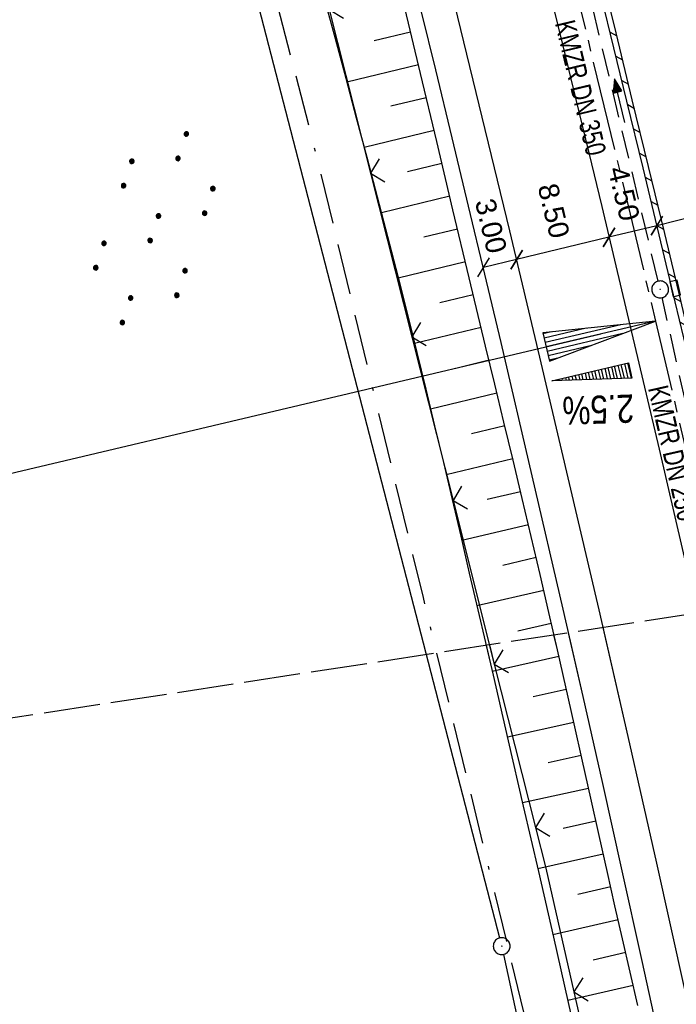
# Model space of a CAD drawing. Extents: x 510526 to 513920, y 467229 to 478797.
# Tile 81 of 256: x 511030 to 511088, y 471042 to 471130. Entities that reach past the tile are written whole.
import ezdxf

# ---------------------------------------------------------------- set-up
doc = ezdxf.new("R2010")
doc.units = 0
doc.header["$LTSCALE"] = 10
doc.header["$MEASUREMENT"] = 0
for name, pattern in [('ACAD_ISO16W100', [73, 15, -6.5, 15, -6.5, 15, -7, 1, -7]), ('ACHSE', [5.5, 4, -0.5, 0.5, -0.5]), ('LT00', [0]), ('LT14', [0.6, 0.5, -0.1]), ('STRICHLINIE2', [0.375, 0.25, -0.125])]:
    doc.linetypes.add(name, pattern=pattern)
doc.layers.get('0').update_dxf_attribs({"linetype": 'LT00'})
for name, color, linetype in [('-AX-020', 250, 'ACHSE'), ('-EL-020', 250, 'LT00'), ('-Halt-Pfeil', 4, 'LT00'), ('-Haltung', 182, 'STRICHLINIE2'), ('-Haltungsbeschriftung', 182, 'LT00'), ('-QUE-20W', 11, 'LT00'), ('BAB-KABEL', 220, 'ACAD_ISO16W100'), ('BEMAßUNG', 255, 'Continuous'), ('DFK_AB_L', 21, 'LT00'), ('DFK_AB_P', 7, 'LT00'), ('DFK_NUTZUNG', 250, 'LT00'), ('V95_AFBR_BAB', 250, 'LT00'), ('V95_BOESCH', 250, 'LT00'), ('V95_BORDRINNE', 182, 'LT00'), ('V95_BOSCHUNG', 250, 'LT00'), ('V95_KA_PRUF', 182, 'LT00'), ('V95_LD_MARK', 250, 'LT00'), ('V95_RINNE', 182, 'LT00'), ('V95_SINKK', 182, 'LT00'), ('V95_ZAUN', 40, 'LT00'), ('V96_AFBR_BAB', 250, 'LT00'), ('V96_BOESCH', 250, 'LT00'), ('V96_BOSCHUNG', 250, 'LT00'), ('V96_LD_MARK', 250, 'LT00'), ('V96_ZAUN', 40, 'LT00')]:
    doc.layers.add(name, color=color, linetype=linetype)
doc.layers.add('-BLATT_96-RAND', color=7, linetype='LT14', plot=False)
doc.styles.add('Arial', font='ARIAL.TTF')
doc.styles.add('Beschrift', font='ARIAL.TTF')
doc.styles.add('Haltungsbeschriftung', font='ARIAL.TTF', dxfattribs={"width": 0.75})

# ---------------------------------------------------------------- blocks, each defined once
blk = doc.blocks.new('SYMB0003')
at = {"color": 0, "linetype": 'ByBlock'}
for p, q in [((-0.015712, 0), (0.010166, 0.012015)), ((0, -0.021257), (-0.015712, 0)), ((0.010166, 0.012015), (0, -0.021257))]:
    blk.add_line(p, q, dxfattribs=at)
for points in [[(-0.031395, 0.499013), (-0.093691, 0.491144), (-0.154509, 0.475528), (-0.21289, 0.452414), (-0.267913, 0.422164), (-0.318712, 0.385257), (-0.364484, 0.342274), (-0.404509, 0.293893), (-0.438154, 0.240877), (-0.464888, 0.184062), (-0.484292, 0.124345), (-0.496058, 0.062667), (-0.5, 0)], [(-0.5, 0), (-0.496058, -0.062667), (-0.484292, -0.124345), (-0.464888, -0.184062), (-0.438154, -0.240877), (-0.404509, -0.293893), (-0.364485, -0.342274), (-0.318712, -0.385257), (-0.267914, -0.422164), (-0.21289, -0.452414), (-0.154509, -0.475529), (-0.093691, -0.491144), (-0.031395, -0.499014), (0.031395, -0.499014)], [(0.5, 0), (0.496057, 0.062667), (0.484292, 0.124345), (0.464888, 0.184062), (0.438153, 0.240877), (0.404509, 0.293893), (0.364484, 0.342274), (0.318712, 0.385257), (0.267913, 0.422164), (0.21289, 0.452414), (0.154509, 0.475528), (0.093691, 0.491144), (0.031395, 0.499013), (-0.031395, 0.499013)], [(0.031395, -0.499014), (0.093691, -0.491144), (0.154509, -0.475529), (0.21289, -0.452414), (0.267914, -0.422164), (0.318712, -0.385257), (0.364485, -0.342274), (0.404509, -0.293893), (0.438154, -0.240877), (0.464889, -0.184062), (0.484292, -0.124345), (0.496058, -0.062667), (0.5, 0)]]:
    blk.add_lwpolyline(points, dxfattribs=at)
blk = doc.blocks.new('SYMB0018')
at = {"color": 0, "linetype": 'ByBlock'}
for p, q in [((1, 0.13), (0, 0)), ((0.923077, 0.12), (1, 0.12)), ((0.000669, 0), (1, 0)), ((0.307692, 0.04), (1, 0.04)), ((0.615385, 0.08), (1, 0.08)), ((0.307692, -0.04), (1, -0.04)), ((0.615385, -0.08), (1, -0.08)), ((0.923077, -0.12), (1, -0.12))]:
    blk.add_line(p, q, dxfattribs=at)
blk.add_lwpolyline([(0, 0), (1, -0.13), (1, 0.13)], dxfattribs=at)
blk = doc.blocks.new('SYMB0652')
at = {"color": 0, "linetype": 'ByBlock'}
blk.add_lwpolyline([(-0.15, -0.075), (0.15, -0.075), (0.15, 0.075), (-0.15, 0.075), (-0.15, -0.075)], dxfattribs=at)
blk = doc.blocks.new('SYMB0024')
at = {"color": 0, "linetype": 'ByBlock'}
for p, q in [((-0.5, 0.5), (0, 0)), ((0, 0), (0.5, 0.5))]:
    blk.add_line(p, q, dxfattribs=at)
blk = doc.blocks.new('_Oblique')
at = {"color": 0, "linetype": 'ByBlock', "lineweight": -2}
blk.add_line((-0.5, -0.5), (0.5, 0.5), dxfattribs=at)
blk = doc.blocks.new('SYMB7110')
at = {"color": 0, "linetype": 'ByBlock'}
for p, q in [((-0.515, 0.392919), (-0.515, 0.367081)), ((-0.51, 0.362895), (-0.51, 0.397105)), ((-0.505, 0.399164), (-0.505, 0.360836)), ((-0.5, 0.360204), (-0.5, 0.399796)), ((-0.495, 0.399164), (-0.495, 0.360836)), ((-0.49, 0.362895), (-0.49, 0.397105)), ((-0.485, 0.392919), (-0.485, 0.367081)), ((-0.48, 0.379874), (-0.48, 0.380145)), ((-0.285, 0.392919), (-0.285, 0.367081)), ((-0.28, 0.362895), (-0.28, 0.397105)), ((-0.275, 0.399164), (-0.275, 0.360836)), ((-0.27, 0.360204), (-0.27, 0.399796)), ((-0.265, 0.399164), (-0.265, 0.360836)), ((-0.26, 0.362895), (-0.26, 0.397105)), ((-0.255, 0.392919), (-0.255, 0.367081)), ((-0.25, 0.379874), (-0.25, 0.380146)), ((0.255, 0.392919), (0.255, 0.367081)), ((0.26, 0.362895), (0.26, 0.397105)), ((0.265, 0.399164), (0.265, 0.360836)), ((0.27, 0.360204), (0.27, 0.399796)), ((0.275, 0.399164), (0.275, 0.360836)), ((0.28, 0.362895), (0.28, 0.397105)), ((0.285, 0.392919), (0.285, 0.367081)), ((0.29, 0.379874), (0.29, 0.380145)), ((0.485, 0.392919), (0.485, 0.367081)), ((0.49, 0.362895), (0.49, 0.397105)), ((0.495, 0.399164), (0.495, 0.360836)), ((0.5, 0.360204), (0.5, 0.399796)), ((0.505, 0.399164), (0.505, 0.360836)), ((0.51, 0.362895), (0.51, 0.397105)), ((0.515, 0.392919), (0.515, 0.367081)), ((0.52, 0.379874), (0.52, 0.380146)), ((-0.9, 0.012919), (-0.9, -0.012919)), ((-0.895, -0.017106), (-0.895, 0.017105)), ((-0.89, 0.019164), (-0.89, -0.019164)), ((-0.885, -0.019797), (-0.885, 0.019796)), ((-0.88, 0.019164), (-0.88, -0.019164)), ((-0.875, -0.017106), (-0.875, 0.017105)), ((-0.87, 0.012919), (-0.87, -0.012919)), ((-0.865, -0.000126), (-0.865, 0.000145)), ((-0.67, 0.012919), (-0.67, -0.012919)), ((-0.665, -0.017106), (-0.665, 0.017105)), ((-0.66, 0.019164), (-0.66, -0.019164)), ((-0.655, -0.019797), (-0.655, 0.019796)), ((-0.65, 0.019164), (-0.65, -0.019164)), ((-0.645, -0.017106), (-0.645, 0.017105)), ((-0.64, 0.012919), (-0.64, -0.012919)), ((-0.635, -0.000126), (-0.635, 0.000145)), ((-0.13, 0.012919), (-0.13, -0.012919)), ((-0.125, -0.017105), (-0.125, 0.017105)), ((-0.12, 0.019164), (-0.12, -0.019164)), ((-0.115, -0.019796), (-0.115, 0.019796)), ((-0.11, 0.019164), (-0.11, -0.019164)), ((-0.105, -0.017105), (-0.105, 0.017105)), ((-0.1, 0.012919), (-0.1, -0.012919)), ((-0.095, -0.000126), (-0.095, 0.000146)), ((0.1, 0.012919), (0.1, -0.012919)), ((0.105, -0.017105), (0.105, 0.017105)), ((0.11, 0.019164), (0.11, -0.019164)), ((0.115, -0.019796), (0.115, 0.019796)), ((0.12, 0.019164), (0.12, -0.019164)), ((0.125, -0.017105), (0.125, 0.017105)), ((0.13, 0.012919), (0.13, -0.012919)), ((0.135, -0.000126), (0.135, 0.000146)), ((0.64, 0.012919), (0.64, -0.012919)), ((0.645, -0.017105), (0.645, 0.017105)), ((0.65, 0.019164), (0.65, -0.019164)), ((0.655, -0.019796), (0.655, 0.019796)), ((0.66, 0.019164), (0.66, -0.019164)), ((0.665, -0.017105), (0.665, 0.017105)), ((0.67, 0.012919), (0.67, -0.012919)), ((0.675, -0.000126), (0.675, 0.000146)), ((0.87, 0.012919), (0.87, -0.012919)), ((0.875, -0.017105), (0.875, 0.017105)), ((0.88, 0.019164), (0.88, -0.019164)), ((0.885, -0.019796), (0.885, 0.019796)), ((0.89, 0.019164), (0.89, -0.019164)), ((0.895, -0.017105), (0.895, 0.017105)), ((0.9, 0.012919), (0.9, -0.012919)), ((0.905, -0.000126), (0.905, 0.000146)), ((-0.515, -0.367081), (-0.515, -0.392919)), ((-0.51, -0.397105), (-0.51, -0.362895)), ((-0.505, -0.360836), (-0.505, -0.399164)), ((-0.5, -0.399796), (-0.5, -0.360204)), ((-0.495, -0.360836), (-0.495, -0.399164)), ((-0.49, -0.397106), (-0.49, -0.362895)), ((-0.485, -0.367081), (-0.485, -0.392919)), ((-0.48, -0.380126), (-0.48, -0.379855)), ((-0.285, -0.367081), (-0.285, -0.392919)), ((-0.28, -0.397105), (-0.28, -0.362895)), ((-0.275, -0.360836), (-0.275, -0.399164)), ((-0.27, -0.399796), (-0.27, -0.360204)), ((-0.265, -0.360836), (-0.265, -0.399164)), ((-0.26, -0.397105), (-0.26, -0.362895)), ((-0.255, -0.367081), (-0.255, -0.392919)), ((-0.25, -0.380126), (-0.25, -0.379855)), ((0.255, -0.367081), (0.255, -0.392919)), ((0.26, -0.397105), (0.26, -0.362895)), ((0.265, -0.360836), (0.265, -0.399164)), ((0.27, -0.399796), (0.27, -0.360204)), ((0.275, -0.360836), (0.275, -0.399164)), ((0.28, -0.397105), (0.28, -0.362895)), ((0.285, -0.367081), (0.285, -0.392919)), ((0.29, -0.380126), (0.29, -0.379855)), ((0.485, -0.367081), (0.485, -0.392919)), ((0.49, -0.397105), (0.49, -0.362895)), ((0.495, -0.360836), (0.495, -0.399164)), ((0.5, -0.399796), (0.5, -0.360204)), ((0.505, -0.360836), (0.505, -0.399164)), ((0.51, -0.397105), (0.51, -0.362895)), ((0.515, -0.367081), (0.515, -0.392919)), ((0.52, -0.380126), (0.52, -0.379855))]:
    blk.add_line(p, q, dxfattribs=at)
for points in [[(-0.48, 0.38), (-0.481981, 0.388678), (-0.48753, 0.395637), (-0.49555, 0.399499), (-0.50445, 0.399499), (-0.51247, 0.395637), (-0.518019, 0.388678), (-0.52, 0.38), (-0.518019, 0.371322), (-0.51247, 0.364363), (-0.50445, 0.360501), (-0.49555, 0.360501), (-0.48753, 0.364363), (-0.481981, 0.371322), (-0.48, 0.38)], [(-0.25, 0.38), (-0.251981, 0.388678), (-0.25753, 0.395637), (-0.26555, 0.399499), (-0.27445, 0.399499), (-0.28247, 0.395637), (-0.288019, 0.388678), (-0.29, 0.38), (-0.288019, 0.371322), (-0.28247, 0.364363), (-0.27445, 0.360501), (-0.26555, 0.360501), (-0.25753, 0.364363), (-0.251981, 0.371322), (-0.25, 0.38)], [(0.29, 0.38), (0.288019, 0.388678), (0.28247, 0.395637), (0.27445, 0.399499), (0.26555, 0.399499), (0.25753, 0.395637), (0.251981, 0.388678), (0.25, 0.38), (0.251981, 0.371322), (0.25753, 0.364363), (0.26555, 0.360501), (0.27445, 0.360501), (0.28247, 0.364363), (0.288019, 0.371322), (0.29, 0.38)], [(0.52, 0.38), (0.518019, 0.388678), (0.51247, 0.395637), (0.50445, 0.399499), (0.495549, 0.399499), (0.48753, 0.395637), (0.481981, 0.388678), (0.48, 0.38), (0.481981, 0.371322), (0.48753, 0.364363), (0.495549, 0.360501), (0.50445, 0.360501), (0.51247, 0.364363), (0.518019, 0.371322), (0.52, 0.38)], [(-0.865, 0), (-0.866981, 0.008678), (-0.87253, 0.015637), (-0.88055, 0.019498), (-0.88945, 0.019498), (-0.89747, 0.015637), (-0.903019, 0.008678), (-0.905, 0)], [(-0.905, 0), (-0.903019, -0.008678), (-0.89747, -0.015637), (-0.88945, -0.019499), (-0.88055, -0.019499), (-0.87253, -0.015637), (-0.866981, -0.008678), (-0.865, 0)], [(-0.635, 0), (-0.636981, 0.008678), (-0.64253, 0.015637), (-0.65055, 0.019498), (-0.65945, 0.019498), (-0.66747, 0.015637), (-0.673019, 0.008678), (-0.675, 0)], [(-0.675, 0), (-0.673019, -0.008678), (-0.66747, -0.015637), (-0.65945, -0.019499), (-0.65055, -0.019499), (-0.64253, -0.015637), (-0.636981, -0.008678), (-0.635, 0)], [(-0.095, 0), (-0.096981, 0.008678), (-0.10253, 0.015637), (-0.11055, 0.019499), (-0.11945, 0.019499), (-0.12747, 0.015637), (-0.133019, 0.008678), (-0.135, 0)], [(-0.135, 0), (-0.133019, -0.008678), (-0.12747, -0.015637), (-0.11945, -0.019499), (-0.11055, -0.019499), (-0.10253, -0.015637), (-0.096981, -0.008678), (-0.095, 0)], [(0.135, 0), (0.133019, 0.008678), (0.12747, 0.015637), (0.11945, 0.019499), (0.11055, 0.019499), (0.10253, 0.015637), (0.096981, 0.008678), (0.095, 0)], [(0.095, 0), (0.096981, -0.008678), (0.10253, -0.015637), (0.11055, -0.019499), (0.11945, -0.019499), (0.12747, -0.015637), (0.133019, -0.008678), (0.135, 0)], [(0.675, 0), (0.673019, 0.008678), (0.66747, 0.015637), (0.65945, 0.019499), (0.65055, 0.019499), (0.64253, 0.015637), (0.636981, 0.008678), (0.635, 0)], [(0.635, 0), (0.636981, -0.008678), (0.64253, -0.015637), (0.65055, -0.019499), (0.65945, -0.019499), (0.66747, -0.015637), (0.673019, -0.008678), (0.675, 0)], [(0.905, 0), (0.903019, 0.008678), (0.89747, 0.015637), (0.88945, 0.019499), (0.88055, 0.019499), (0.87253, 0.015637), (0.866981, 0.008678), (0.865, 0)], [(0.865, 0), (0.866981, -0.008678), (0.87253, -0.015637), (0.88055, -0.019499), (0.88945, -0.019499), (0.89747, -0.015637), (0.903019, -0.008678), (0.905, 0)], [(-0.48, -0.38), (-0.481981, -0.371322), (-0.48753, -0.364363), (-0.49555, -0.360501), (-0.50445, -0.360501), (-0.51247, -0.364363), (-0.518019, -0.371322), (-0.52, -0.38), (-0.518019, -0.388678), (-0.51247, -0.395637), (-0.50445, -0.399499), (-0.49555, -0.399499), (-0.48753, -0.395637), (-0.481981, -0.388678), (-0.48, -0.38)], [(-0.25, -0.38), (-0.251981, -0.371322), (-0.25753, -0.364363), (-0.26555, -0.360501), (-0.27445, -0.360501), (-0.28247, -0.364363), (-0.288019, -0.371322), (-0.29, -0.38), (-0.288019, -0.388678), (-0.28247, -0.395637), (-0.27445, -0.399499), (-0.26555, -0.399499), (-0.25753, -0.395637), (-0.251981, -0.388678), (-0.25, -0.38)], [(0.29, -0.38), (0.288019, -0.371322), (0.28247, -0.364363), (0.27445, -0.360501), (0.26555, -0.360501), (0.25753, -0.364363), (0.251981, -0.371322), (0.25, -0.38), (0.251981, -0.388678), (0.25753, -0.395637), (0.26555, -0.399499), (0.27445, -0.399499), (0.28247, -0.395637), (0.288019, -0.388678), (0.29, -0.38)], [(0.52, -0.38), (0.518019, -0.371322), (0.51247, -0.364363), (0.50445, -0.360501), (0.495549, -0.360501), (0.48753, -0.364363), (0.481981, -0.371322), (0.48, -0.38), (0.481981, -0.388678), (0.48753, -0.395637), (0.495549, -0.399499), (0.50445, -0.399499), (0.51247, -0.395637), (0.518019, -0.388678), (0.52, -0.38)]]:
    blk.add_lwpolyline(points, dxfattribs=at)
blk = doc.blocks.new('SYMB0070')
at = {"color": 0, "linetype": 'ByBlock'}
for p, q in [((-0.5, 0), (0.2, 0)), ((0.5, 0), (0.2, 0.1)), ((0.2, 0.1), (0.2, 0)), ((0.468, 0), (0.21, 0.086)), ((0.21, 0.086), (0.21, -0.086)), ((0.21, -0.086), (0.468, 0)), ((0.22, -0.072), (0.437, 0)), ((0.23, -0.058), (0.405, 0)), ((0.24, -0.045), (0.374, 0)), ((0.342, 0), (0.25, 0.031)), ((0.25, 0.031), (0.25, -0.031)), ((0.25, -0.031), (0.342, 0)), ((0.26, -0.017), (0.31, 0)), ((0.27, -0.003), (0.279, 0))]:
    blk.add_line(p, q, dxfattribs=at)
for points in [[(0.2, 0), (0.2, -0.1), (0.5, 0)], [(0.437, 0), (0.22, 0.072), (0.22, -0.072)], [(0.405, 0), (0.23, 0.058), (0.23, -0.058)], [(0.374, 0), (0.24, 0.045), (0.24, -0.045)], [(0.31, 0), (0.26, 0.017), (0.26, -0.017)], [(0.279, 0), (0.27, 0.003), (0.27, -0.003)]]:
    blk.add_lwpolyline(points, dxfattribs=at)

msp = doc.modelspace()

# ---------------------------------------------------------------- hatches: boundary and pattern name
at = {"layer": 'V95_BORDRINNE'}
h = msp.add_hatch(dxfattribs=at)
h.set_pattern_fill('ANSI31', color=256, scale=13, angle=285.8974743, style=0)
h.paths.add_polyline_path([(511081.525, 471134.733), (511080.962, 471137.027), (511080.476, 471136.908), (511081.04, 471134.614), (511082.572, 471128.343), (511084.019, 471122.399), (511084.505, 471122.517), (511083.058, 471128.461)])
h = msp.add_hatch(dxfattribs=at)
h.set_pattern_fill('ANSI31', color=256, scale=13, angle=285.8974743, style=0)
h.paths.add_polyline_path([(511084.505, 471122.517), (511084.019, 471122.399), (511085.459, 471116.453), (511086.892, 471110.505), (511087.89, 471106.338), (511088.377, 471106.452), (511087.379, 471110.622), (511085.945, 471116.57)])
h = msp.add_hatch(dxfattribs=at)
h.set_pattern_fill('ANSI31', color=256, scale=13, angle=285.8974743, style=0)
h.paths.add_polyline_path([(511089.949, 471099.855), (511088.803, 471104.671), (511088.691, 471105.139), (511088.205, 471105.025), (511088.317, 471104.555), (511089.463, 471099.739), (511090.602, 471094.922), (511091.732, 471090.103), (511092.854, 471085.282), (511093.965, 471080.458), (511094.627, 471077.557), (511095.115, 471077.667), (511094.452, 471080.57), (511093.341, 471085.394), (511092.219, 471090.217), (511091.088, 471095.037)])

# ---------------------------------------------------------------- linework, layer by layer
at = {"layer": '-AX-020', "ltscale": 0.2, "flags": 128}
msp.add_lwpolyline([(513881.716, 478796.972), (513877.87, 478787.354), (513870.367, 478768.801), (513862.788, 478750.278), (513855.137, 478731.786), (513847.411, 478713.324), (513839.611, 478694.893), (513831.738, 478676.494), (513823.791, 478658.127), (513815.771, 478639.791), (513807.678, 478621.487), (513799.512, 478603.216), (513791.272, 478584.978), (513782.96, 478566.773), (513774.576, 478548.601), (513766.118, 478530.463), (513757.588, 478512.359), (513748.986, 478494.289), (513740.312, 478476.254), (513731.565, 478458.253), (513722.747, 478440.287), (513713.857, 478422.357), (513704.896, 478404.463), (513695.863, 478386.605), (513686.758, 478368.782), (513677.583, 478350.997), (513668.336, 478333.248), (513659.019, 478315.536), (513649.63, 478297.862), (513640.172, 478280.225), (513630.643, 478262.626), (513621.043, 478245.066), (513611.374, 478227.544), (513601.634, 478210.061), (513591.825, 478192.617), (513586.745, 478183.647), (513576.83, 478166.262), (513566.848, 478148.917), (513556.8, 478131.609), (513546.688, 478114.338), (513536.514, 478097.104), (513526.28, 478079.906), (513515.988, 478062.743), (513505.638, 478045.613), (513495.234, 478028.517), (513484.778, 478011.453), (513474.27, 477994.421), (513463.712, 477977.419), (513453.108, 477960.447), (513442.457, 477943.503), (513431.762, 477926.587), (513421.026, 477909.698), (513410.248, 477892.835), (513399.432, 477875.997), (513388.579, 477859.182), (513377.691, 477842.39), (513366.769, 477825.62), (513355.815, 477808.871), (513344.831, 477792.142), (513333.819, 477775.431), (513322.78, 477758.738), (513311.715, 477742.062), (513300.628, 477725.401), (513289.519, 477708.754), (513278.389, 477692.121), (513267.242, 477675.5), (513256.078, 477658.891), (513244.899, 477642.291), (513233.706, 477625.7), (513222.502, 477609.117), (513211.288, 477592.542), (513200.066, 477575.971), (513188.837, 477559.405), (513177.603, 477542.843), (513166.366, 477526.282), (513154.797, 477509.239), (513142.496, 477491.114), (513130.197, 477472.988), (513117.902, 477454.859), (513105.613, 477436.726), (513093.333, 477418.587), (513081.064, 477400.44), (513068.808, 477382.285), (513056.567, 477364.119), (513044.344, 477345.942), (513032.141, 477327.752), (513019.958, 477309.547), (513007.8, 477291.325), (512995.668, 477273.087), (512983.565, 477254.83), (512971.492, 477236.552), (512959.452, 477218.253), (512947.447, 477199.931), (512935.479, 477181.584), (512923.551, 477163.212), (512911.665, 477144.812), (512899.822, 477126.385), (512888.026, 477107.927), (512876.279, 477089.439), (512864.582, 477070.918), (512852.939, 477052.364), (512841.352, 477033.775), (512829.822, 477015.15), (512818.352, 476996.488), (512806.945, 476977.787), (512795.603, 476959.048), (512789.644, 476949.141), (512778.405, 476930.339), (512767.236, 476911.496), (512756.135, 476892.613), (512745.103, 476873.688), (512734.14, 476854.724), (512723.246, 476835.72), (512712.422, 476816.676), (512701.668, 476797.593), (512690.983, 476778.471), (512680.369, 476759.309), (512669.824, 476740.11), (512659.35, 476720.871), (512648.946, 476701.595), (512638.612, 476682.281), (512628.349, 476662.929), (512618.157, 476643.54), (512608.036, 476624.113), (512597.985, 476604.65), (512588.006, 476585.15), (512578.098, 476565.614), (512568.261, 476546.042), (512558.497, 476526.434), (512548.803, 476506.791), (512539.182, 476487.112), (512529.632, 476467.399), (512520.155, 476447.65), (512510.749, 476427.867), (512501.416, 476408.05), (512492.156, 476388.199), (512482.968, 476368.314), (512473.852, 476348.396), (512464.81, 476328.445), (512455.84, 476308.46), (512446.944, 476288.443), (512438.12, 476268.394), (512429.37, 476248.313), (512420.694, 476228.2), (512412.09, 476208.055), (512403.561, 476187.879), (512395.105, 476167.672), (512386.723, 476147.434), (512378.415, 476127.166), (512370.181, 476106.867), (512362.021, 476086.539), (512353.936, 476066.181), (512345.925, 476045.794), (512337.988, 476025.377), (512330.127, 476004.932), (512322.339, 475984.458), (512314.627, 475963.955), (512306.989, 475943.425), (512299.427, 475922.867), (512291.94, 475902.281), (512284.528, 475881.669), (512277.191, 475861.029), (512269.93, 475840.362), (512262.744, 475819.67), (512255.634, 475798.951), (512248.599, 475778.206), (512241.641, 475757.436), (512234.758, 475736.641), (512227.951, 475715.82), (512221.221, 475694.975), (512214.566, 475674.105), (512207.988, 475653.211), (512201.487, 475632.294), (512200.128, 475627.887), (512194.281, 475608.791), (512188.5, 475589.674), (512182.785, 475570.538), (512177.137, 475551.381), (512171.56, 475532.204), (512166.053, 475513.007), (512160.618, 475493.788), (512155.257, 475474.55), (512149.971, 475455.29), (512148.09, 475448.361), (512142.908, 475429.074), (512137.804, 475409.765), (512132.778, 475390.436), (512127.829, 475371.088), (512122.957, 475351.719), (512118.163, 475332.332), (512113.447, 475312.925), (512108.808, 475293.499), (512104.247, 475274.055), (512099.765, 475254.593), (512095.36, 475235.113), (512091.033, 475215.616), (512086.785, 475196.101), (512082.614, 475176.57), (512078.522, 475157.022), (512074.508, 475137.458), (512070.573, 475117.878), (512066.716, 475098.282), (512063.238, 475080.246), (512059.532, 475060.621), (512055.901, 475040.983), (512052.344, 475021.33), (512048.857, 475001.665), (512045.438, 474981.988), (512042.084, 474962.3), (512038.794, 474942.602), (512035.562, 474922.893), (512032.388, 474903.175), (512029.269, 474883.449), (512026.201, 474863.714), (512023.183, 474843.972), (512020.21, 474824.222), (512017.282, 474804.467), (512014.394, 474784.705), (512011.544, 474764.937), (512008.73, 474745.165), (512005.949, 474725.388), (512003.198, 474705.607), (512000.474, 474685.821), (511997.775, 474666.033), (511995.098, 474646.242), (511992.439, 474626.448), (511989.798, 474606.651), (511987.169, 474586.854), (511984.552, 474567.054), (511981.943, 474547.253), (511979.34, 474527.452), (511976.744, 474507.689), (511975.127, 474495.377), (511973.477, 474482.815), (511971.825, 474470.254), (511970.169, 474457.693), (511968.506, 474445.133), (511966.835, 474432.574), (511965.154, 474420.016), (511963.46, 474407.46), (511961.752, 474394.906), (511960.027, 474382.355), (511958.283, 474369.806), (511956.518, 474357.259), (511954.73, 474344.717), (511952.918, 474332.177), (511951.078, 474319.642), (511949.209, 474307.111), (511947.309, 474294.584), (511945.376, 474282.063), (511943.407, 474269.547), (511941.4, 474257.038), (511939.355, 474244.534), (511937.267, 474232.038), (511935.137, 474219.549), (511932.96, 474207.067), (511930.736, 474194.594), (511928.462, 474182.131), (511926.136, 474169.676), (511923.757, 474157.232), (511921.321, 474144.799), (511918.829, 474132.377), (511916.276, 474119.967), (511913.661, 474107.57), (511910.982, 474095.187), (511908.238, 474082.818), (511905.425, 474070.464), (511902.544, 474058.127), (511899.59, 474045.806), (511896.562, 474033.504), (511893.47, 474021.261), (511890.29, 474008.997), (511887.033, 473996.753), (511883.699, 473984.53), (511880.287, 473972.328), (511876.798, 473960.148), (511873.233, 473947.991), (511869.591, 473935.856), (511865.873, 473923.745), (511862.077, 473911.656), (511858.206, 473899.593), (511854.259, 473887.554), (511850.236, 473875.54), (511846.136, 473863.552), (511841.962, 473851.59), (511837.711, 473839.654), (511833.386, 473827.746), (511828.985, 473815.865), (511824.51, 473804.012), (511819.96, 473792.188), (511815.335, 473780.392), (511810.636, 473768.626), (511805.863, 473756.89), (511801.015, 473745.185), (511796.094, 473733.51), (511791.099, 473721.866), (511786.031, 473710.255), (511780.889, 473698.675), (511775.675, 473687.128), (511770.388, 473675.615), (511765.028, 473664.135), (511759.596, 473652.689), (511754.091, 473641.278), (511748.515, 473629.901), (511742.867, 473618.56), (511737.147, 473607.255), (511731.356, 473595.986), (511725.494, 473584.754), (511719.562, 473573.559), (511713.558, 473562.402), (511707.485, 473551.283), (511701.341, 473540.203), (511695.128, 473529.162), (511688.845, 473518.159), (511682.492, 473507.198), (511676.07, 473496.276), (511669.58, 473485.395), (511663.021, 473474.555), (511656.394, 473463.757), (511649.699, 473453.001), (511642.935, 473442.288), (511636.105, 473431.617), (511629.207, 473420.99), (511622.242, 473410.406), (511615.211, 473399.867), (511608.113, 473389.372), (511600.949, 473378.922), (511593.719, 473368.518), (511586.423, 473358.16), (511579.062, 473347.848), (511571.637, 473337.582), (511564.147, 473327.364), (511556.592, 473317.193), (511548.973, 473307.07), (511541.291, 473296.996), (511533.545, 473286.969), (511525.735, 473276.993), (511517.863, 473267.066), (511509.929, 473257.188), (511501.932, 473247.361), (511493.873, 473237.584), (511485.753, 473227.859), (511477.572, 473218.186), (511475.548, 473215.811), (511467.291, 473206.202), (511458.976, 473196.642), (511450.605, 473187.132), (511442.182, 473177.667), (511433.709, 473168.249), (511425.188, 473158.872), (511416.622, 473149.537), (511408.014, 473140.241), (511399.365, 473130.982), (511390.679, 473121.758), (511381.958, 473112.568), (511373.205, 473103.409), (511364.421, 473094.278), (511355.61, 473085.175), (511346.772, 473076.096), (511337.912, 473067.039), (511329.031, 473058.003), (511320.132, 473048.986), (511311.216, 473039.984), (511302.286, 473030.997), (511293.345, 473022.02), (511284.394, 473013.053), (511275.436, 473004.094), (511266.473, 472995.139), (511255.909, 472984.591), (511236.789, 472965.502), (511230.177, 472958.9), (511223.567, 472952.294), (511216.964, 472945.683), (511210.368, 472939.063), (511203.785, 472932.433), (511197.215, 472925.788), (511190.663, 472919.125), (511184.131, 472912.443), (511177.622, 472905.739), (511171.139, 472899.01), (511164.685, 472892.252), (511158.263, 472885.464), (511151.877, 472878.643), (511145.529, 472871.786), (511139.222, 472864.891), (511132.96, 472857.955), (511126.746, 472850.976), (511120.583, 472843.952), (511114.476, 472836.881), (511109.32, 472830.82), (511103.322, 472823.655), (511097.386, 472816.438), (511091.511, 472809.171), (511085.699, 472801.854), (511079.95, 472794.488), (511074.265, 472787.072), (511068.642, 472779.609), (511063.084, 472772.097), (511057.591, 472764.538), (511052.162, 472756.933), (511046.799, 472749.281), (511041.501, 472741.584), (511036.27, 472733.841), (511031.105, 472726.054), (511026.007, 472718.223), (511020.976, 472710.349), (511016.012, 472702.431), (511011.117, 472694.472), (511006.29, 472686.471), (511001.532, 472678.429), (510996.842, 472670.347), (510992.223, 472662.225), (510987.672, 472654.063), (510983.192, 472645.863), (510978.782, 472637.625), (510974.443, 472629.349), (510970.175, 472621.036), (510965.978, 472612.687), (510961.853, 472604.303), (510957.799, 472595.883), (510953.818, 472587.43), (510949.91, 472578.942), (510946.074, 472570.422), (510942.311, 472561.868), (510938.622, 472553.283), (510935.007, 472544.666), (510931.465, 472536.02), (510927.997, 472527.343), (510924.604, 472518.636), (510921.286, 472509.901), (510918.042, 472501.138), (510914.874, 472492.347), (510911.781, 472483.529), (510908.763, 472474.686), (510905.821, 472465.817), (510902.956, 472456.923), (510900.166, 472448.004), (510897.454, 472439.062), (510894.817, 472430.098), (510892.258, 472421.111), (510889.776, 472412.102), (510887.37, 472403.073), (510885.043, 472394.023), (510882.792, 472384.954), (510880.62, 472375.866), (510878.525, 472366.759), (510876.509, 472357.635), (510874.57, 472348.494), (510872.71, 472339.337), (510870.929, 472330.164), (510869.226, 472320.976), (510867.602, 472311.774), (510866.056, 472302.558), (510864.59, 472293.33), (510863.202, 472284.089), (510861.894, 472274.837), (510860.665, 472265.574), (510859.516, 472256.301), (510858.445, 472247.018), (510857.455, 472237.726), (510856.544, 472228.427), (510855.712, 472219.119), (510854.96, 472209.806), (510854.288, 472200.485), (510853.696, 472191.159), (510853.184, 472181.829), (510852.752, 472172.495), (510852.399, 472163.157), (510852.127, 472153.817), (510851.934, 472144.475), (510851.822, 472135.131), (510851.789, 472125.787), (510851.836, 472116.443), (510851.964, 472107.1), (510852.009, 472104.711), (510852.237, 472095.37), (510852.543, 472086.03), (510852.927, 472076.694), (510853.387, 472067.361), (510853.922, 472058.032), (510854.53, 472048.707), (510855.21, 472039.388), (510855.961, 472030.074), (510856.782, 472020.766), (510857.671, 472011.464), (510858.627, 472002.169), (510859.649, 471992.88), (510860.734, 471983.599), (510861.883, 471974.326), (510863.094, 471965.06), (510864.364, 471955.802), (510865.694, 471946.554), (510867.082, 471937.313), (510868.525, 471928.081), (510870.024, 471918.857), (510871.577, 471909.643), (510873.182, 471900.438), (510874.839, 471891.241), (510876.545, 471882.054), (510878.3, 471872.876), (510880.102, 471863.708), (510881.95, 471854.548), (510883.842, 471845.397), (510885.778, 471836.255), (510887.756, 471827.123), (510889.775, 471817.999), (510891.834, 471808.885), (510893.93, 471799.779), (510896.064, 471790.681), (510898.233, 471781.592), (510900.437, 471772.511), (510902.673, 471763.439), (510904.942, 471754.374), (510907.241, 471745.317), (510909.57, 471736.267), (510911.926, 471727.225), (510914.31, 471718.19), (510916.719, 471709.161), (510919.152, 471700.139), (510921.608, 471691.124), (510924.087, 471682.114), (510926.585, 471673.11), (510929.104, 471664.112), (510931.64, 471655.118), (510934.193, 471646.129), (510936.762, 471637.145), (510939.345, 471628.165), (510941.941, 471619.188), (510944.55, 471610.216), (510947.169, 471601.246), (510949.797, 471592.279), (510952.434, 471583.314), (510955.078, 471574.352), (510957.727, 471565.391), (510960.382, 471556.431), (510963.039, 471547.473), (510967.703, 471531.767), (510970.248, 471523.199), (510975.26, 471506.323), (510980.27, 471489.445), (510985.273, 471472.566), (510990.267, 471455.684), (510995.248, 471438.798), (511000.214, 471421.908), (511005.162, 471405.012), (511010.087, 471388.11), (511014.988, 471371.201), (511019.861, 471354.283), (511024.703, 471337.357), (511029.511, 471320.421), (511034.281, 471303.475), (511039.011, 471286.517), (511043.698, 471269.547), (511048.338, 471252.564), (511052.928, 471235.568), (511057.465, 471218.557), (511061.945, 471201.532), (511066.367, 471184.491), (511070.726, 471167.434), (511075.019, 471150.36), (511079.243, 471133.269), (511083.395, 471116.16), (511086.572, 471102.843), (511090.589, 471085.702), (511094.527, 471068.543), (511098.388, 471051.366), (511102.17, 471034.172), (511105.875, 471016.961), (511109.501, 470999.734), (511113.048, 470982.489), (511116.518, 470965.23), (511119.908, 470947.954), (511123.221, 470930.663), (511126.454, 470913.357), (511129.609, 470896.037), (511132.686, 470878.703), (511135.683, 470861.354), (511138.602, 470843.993), (511141.441, 470826.619), (511144.202, 470809.231), (511146.884, 470791.831), (511149.487, 470774.42), (511152.01, 470756.996), (511154.454, 470739.562), (511156.819, 470722.116), (511159.105, 470704.66), (511161.311, 470687.193), (511163.438, 470669.717), (511165.485, 470652.232), (511165.638, 470650.897), (511167.873, 470631.022), (511170.027, 470611.138), (511172.103, 470591.246), (511174.098, 470571.346), (511176.014, 470551.438), (511177.851, 470531.523), (511179.526, 470512.546), (511180.884, 470496.345), (511182.163, 470480.137), (511183.363, 470463.922), (511184.482, 470447.702), (511185.522, 470431.478), (511186.482, 470415.247), (511187.362, 470399.013), (511188.162, 470382.774), (511188.882, 470366.532), (511189.522, 470350.286), (511190.082, 470334.037), (511190.563, 470317.786), (511190.963, 470301.532), (511191.284, 470285.277), (511191.524, 470269.02), (511191.684, 470252.763), (511191.765, 470236.505), (511191.765, 470220.247), (511191.686, 470203.988), (511191.526, 470187.731), (511191.287, 470171.474), (511191.243, 470169.007), (511190.912, 470152.752), (511190.504, 470136.499), (511190.023, 470120.247), (511189.472, 470103.998), (511188.854, 470087.752), (511188.173, 470071.508), (511187.432, 470055.266), (511186.634, 470039.027), (511185.783, 470022.791), (511184.882, 470006.558), (511183.935, 469990.327), (511182.944, 469974.099), (511181.913, 469957.873), (511180.846, 469941.65), (511179.745, 469925.429), (511178.614, 469909.21), (511177.457, 469892.993), (511176.276, 469876.777), (511175.075, 469860.563), (511173.858, 469844.35), (511172.627, 469828.139), (511171.386, 469811.927), (511170.138, 469795.717), (511168.847, 469778.991), (511030.959, 467993.348), (511029.419, 467973.407), (511027.883, 467953.466), (511026.353, 467933.525), (511024.832, 467913.582), (511023.323, 467893.64), (511021.828, 467873.695), (511020.353, 467853.75), (511018.898, 467833.804), (511017.467, 467813.855), (511016.063, 467793.903), (511014.69, 467773.951), (511013.35, 467753.995), (511012.046, 467734.038), (511010.782, 467714.078), (511009.56, 467694.116), (511008.383, 467674.151), (511007.254, 467654.183), (511006.177, 467634.211), (511005.154, 467614.237), (511004.188, 467594.261), (511003.284, 467574.281), (511002.442, 467554.299), (511001.667, 467534.314), (511000.962, 467514.327), (511000.329, 467494.336), (510999.772, 467474.345), (510999.556, 467465.709), (510999.112, 467445.714), (510998.747, 467425.717), (510998.463, 467405.719), (510998.259, 467385.719), (510998.135, 467365.72), (510998.091, 467345.72), (510998.127, 467325.72), (510998.243, 467305.721), (510998.439, 467285.721), (510998.715, 467265.723), (510999.071, 467245.726), (510999.432, 467229.156)], dxfattribs=at)
at = {"layer": '-BLATT_96-RAND', "elevation": 359.872}
msp.add_lwpolyline([(510925.478, 471051.655), (511037.438, 470320.174), (511321.134, 470363.596), (511209.174, 471095.077), (510925.478, 471051.655)], dxfattribs=at)
at = {"layer": '-EL-020'}
msp.add_line((511081.707, 471101.691), (511008.724, 471084.415), dxfattribs=at)
at = {"layer": '-Haltung'}
for p, q in [((511086.804, 471106.387), (511079.524, 471136.834)), ((511093.4, 471077.282), (511087.144, 471104.926))]:
    msp.add_line(p, q, dxfattribs=at)
at = {"layer": '-QUE-20W'}
for p, q in [((511082.642, 471098.786), (511082.893, 471097.726)), ((511083.199, 471097.737), (511082.934, 471098.855)), ((511083.226, 471098.924), (511083.504, 471097.747)), ((511083.81, 471097.758), (511083.518, 471098.994)), ((511083.81, 471099.063), (511084.116, 471097.769)), ((511084.422, 471097.779), (511084.102, 471099.132)), ((511078.918, 471097.587), (511078.847, 471097.888)), ((511079.139, 471097.957), (511079.224, 471097.597)), ((511079.53, 471097.608), (511079.431, 471098.026)), ((511079.723, 471098.095), (511079.835, 471097.619)), ((511080.141, 471097.629), (511080.015, 471098.164)), ((511080.306, 471098.233), (511080.447, 471097.64)), ((511080.753, 471097.651), (511080.598, 471098.302)), ((511080.89, 471098.372), (511081.058, 471097.662)), ((511081.364, 471097.672), (511081.182, 471098.441)), ((511081.474, 471098.51), (511081.67, 471097.683)), ((511081.976, 471097.694), (511081.766, 471098.579)), ((511082.058, 471098.648), (511082.281, 471097.704)), ((511082.587, 471097.715), (511082.35, 471098.717)), ((511077.387, 471097.542), (511077.389, 471097.533)), ((511077.695, 471097.544), (511077.679, 471097.611)), ((511077.971, 471097.681), (511078.001, 471097.554)), ((511078.307, 471097.565), (511078.263, 471097.75)), ((511078.555, 471097.819), (511078.612, 471097.576))]:
    msp.add_line(p, q, dxfattribs=at)
msp.add_lwpolyline([(511084.475, 471097.781), (511077.34, 471097.531), (511084.152, 471099.144), (511084.475, 471097.781)], dxfattribs=at)
at = {"layer": 'BAB-KABEL', "ltscale": 0.03, "flags": 128}
msp.add_lwpolyline([(513339.839, 477816.319), (513312.266, 477774.649), (513284.672, 477732.996), (513252.5, 477694.412), (513223.881, 477653.496), (513195.795, 477612.121), (513167.629, 477570.875), (513139.88, 477529.298), (513111.793, 477487.916), (513083.807, 477446.454), (513055.844, 477404.978), (513022.492, 477355.034), (513000.515, 477321.52), (512973.122, 477279.62), (512945.422, 477237.871), (512917.575, 477196.217), (512879.155, 477137.499), (512858.339, 477103.216), (512837.389, 477068.954), (512811.451, 477026.06), (512784.195, 476983.896), (512756.652, 476941.559), (512731.123, 476898.632), (512706.393, 476854.964), (512681.949, 476811.101), (512658.869, 476770.394), (512633.742, 476723.052), (512609.823, 476678.973), (512586.03, 476634.72), (512574.463, 476609.04), (512565.77, 476584.237), (512545.206, 476542.916), (512523.454, 476497.739), (512501.769, 476452.474), (512480.246, 476407.171), (512458.846, 476361.789), (512438.563, 476315.939), (512418.177, 476270.118), (512378.72, 476177.833), (512359.892, 476131.364), (512341.348, 476084.783), (512322.575, 476038.314), (512304.817, 475991.341), (512287.677, 475944.24), (512270.282, 475897.168), (512254.121, 475849.696), (512237.768, 475802.276), (512221.53, 475754.824), (512205.859, 475707.192), (512190.782, 475659.377), (512175.78, 475611.52), (512161.516, 475563.423), (512145.692, 475515.804), (512137.725, 475496.074), (512130.625, 475467.918), (512119.035, 475418.91), (512105.583, 475370.555), (512100.73, 475351.099), (512084.182, 475320.513), (512082.618, 475318.668), (512071.987, 475296.243), (512062.064, 475264.372), (512059.316, 475232.902), (512061.872, 475193.176), (512054.818, 475143.1), (512045.689, 475099.989), (512036.29, 475050.898), (512027.273, 475001.725), (512018.223, 474952.549), (512008.899, 474903.418), (512000.14, 474854.229), (511992.355, 474804.855), (511985.273, 474755.369), (511977.385, 474700.851), (511969.41, 474646.425), (511966.53, 474615.204), (511972.795, 474604.79), (511970.049, 474596.165), (511959.565, 474586.374), (511941.907, 474517.478), (511936.852, 474477.772), (511926.657, 474399.733), (511919.973, 474355.376), (511910.09, 474296.615), (511899.454, 474238.126), (511883.784, 474152.683), (511870.289, 474094.001), (511857.131, 474053.876), (511852.776, 474012.454), (511853.171, 473966.862), (511852.492, 473957.146), (511851.311, 473949.656), (511841.692, 473942.065), (511825.821, 473895.229), (511826.651, 473894.117), (511810.899, 473851.945), (511793.573, 473805.027), (511775.285, 473758.358), (511755.124, 473712.475), (511734.052, 473667.008), (511712.225, 473621.972), (511689.498, 473577.273), (511665.157, 473533.497), (511639.854, 473490.241), (511612.908, 473448.14), (511601.588, 473431.806), (511558.048, 473366.072), (511514.894, 473306.01), (511484.056, 473267.454), (511450.631, 473224.7), (511393.065, 473164.53), (511363.017, 473132.866), (511308.517, 473076.446), (511275.572, 473040.359), (511243.006, 473009.331), (511235.22, 472986.054), (511231.03, 472981.056), (511075.99, 472813.106), (511070.243, 472807.304), (511057.801, 472797.513), (511038.028, 472769.96), (511010.695, 472730.526), (510983.876, 472687.185), (510959.577, 472643.761), (510934.3, 472604.326), (510904.804, 472574.327), (510913.914, 472558.288), (510911.702, 472550.665), (510911.228, 472549.239), (510895.971, 472514.712), (510882.655, 472477.924), (510872.403, 472460.753), (510857.497, 472432.352), (510836.101, 472381.12), (510836.281, 472368.894), (510832.944, 472355.972), (510830.181, 472332.026), (510848.219, 472325.537), (510838.512, 472271.416), (510831.965, 472215.431), (510830.702, 472169.392), (510828.833, 472118.665), (510829.075, 472067.625), (510833.949, 472011.739), (510842.444, 471951.437), (510849.978, 471906.34), (510856.18, 471866.272), (510867.229, 471812.821), (510879.853, 471762.875), (510891.506, 471713.806), (510903.789, 471665.07), (510916.063, 471616.285), (510929.638, 471568.076), (510950.958, 471501.368), (510971.606, 471429.824), (510974.35, 471422.765), (510989.551, 471366.875), (511004.499, 471314.199), (511016.364, 471270.838), (511026.276, 471232.419), (511039.24, 471184.146), (511056.597, 471116.881), (511065.905, 471078.265), (511077.604, 471030.011), (511089.225, 470981.622), (511098.911, 470932.895), (511107.165, 470884.025), (511116.152, 470835.042), (511125.079, 470786.059), (511133.148, 470736.973), (511137.299, 470706.315), (511129.89, 470689.715), (511129.543, 470684.612), (511132.443, 470671.581), (511143.113, 470670.948), (511145.784, 470638.261), (511151.08, 470588.888), (511155.977, 470539.416), (511159.512, 470489.779), (511162.627, 470440.141), (511165.944, 470390.621), (511167.842, 470340.945), (511167.805, 470291.237), (511167.773, 470272.425), (511169.192, 470243.962), (511168.974, 470223.344), (511163.734, 470203.872), (511151.457, 470170.118), (511152.401, 470145.764), (511161.627, 470107.325), (511162.261, 470078.654), (511157.084, 470021.39), (511153.973, 469975.779), (511150.229, 469924.108), (511146.614, 469878.373), (511141.044, 469826.728), (511133.852, 469745.039), (511131.815, 469700.017), (511128.932, 469655.166), (511125.194, 469595.287), (511130.663, 469554.69), (511130.405, 469544.669), (511121.691, 469477.401)], dxfattribs=at)
at = {"layer": 'BEMAßUNG'}
for p, q in [((511094.691, 471113.326), (511086.689, 471111.315)), ((511086.697, 471111.317), (511082.43, 471110.291)), ((511082.43, 471110.291), (511074.214, 471108.316)), ((511074.214, 471108.316), (511071.272, 471107.609))]:
    msp.add_line(p, q, dxfattribs=at)
at = {"layer": 'DFK_AB_L'}
for p, q in [((511049.968, 471135.954), (511072.712, 471048.006)), ((511073.058, 471046.546), (511080.953, 471009.843))]:
    msp.add_line(p, q, dxfattribs=at)
at = {"layer": 'V95_AFBR_BAB'}
for points in [[(511077.12, 471132.3), (511078.34, 471127.308), (511079.494, 471122.548), (511080.641, 471117.786), (511081.782, 471113.022), (511082.916, 471108.257), (511084.046, 471103.491), (511085.465, 471097.477), (511086.877, 471091.461), (511088.28, 471085.442), (511089.673, 471079.422), (511091.443, 471071.699), (511093.195, 471063.972), (511094.929, 471056.241), (511095.987, 471051.482), (511097.04, 471046.722), (511098.088, 471041.961), (511099.132, 471037.2), (511100.173, 471032.437), (511101.18, 471027.818), (511102.184, 471023.198), (511103.183, 471018.578), (511104.177, 471013.956), (511105.02, 471009.998)], [(511093.671, 471007.437), (511092.916, 471010.977), (511092.092, 471014.851), (511091.268, 471018.725), (511090.443, 471022.598), (511089.616, 471026.472), (511088.786, 471030.344), (511087.081, 471038.225), (511085.358, 471046.102), (511083.615, 471053.975), (511081.88, 471061.73), (511080.127, 471069.481), (511078.358, 471077.228), (511075.617, 471089.094), (511072.839, 471100.952), (511071.404, 471107.012), (511069.959, 471113.069), (511068.504, 471119.124), (511067.037, 471125.176), (511065.78, 471130.324)]]:
    msp.add_lwpolyline(points, dxfattribs=at)
at = {"layer": 'V95_BOESCH'}
for points in [[(511057.151, 471131.468), (511058.094, 471127.954), (511059.035, 471124.439), (511059.974, 471120.923), (511060.908, 471117.407), (511061.834, 471113.888), (511062.75, 471110.367), (511063.655, 471106.843), (511064.546, 471103.315), (511065.356, 471100.055), (511066.153, 471096.792), (511066.94, 471093.526), (511067.718, 471090.258), (511068.49, 471086.988), (511069.256, 471083.717), (511070.019, 471080.445), (511070.779, 471077.173), (511072.129, 471071.357), (511073.476, 471065.54), (511074.819, 471059.723), (511076.157, 471053.905), (511077.489, 471048.085), (511078.813, 471042.263), (511080.235, 471035.964)], [(511084.999, 471042.003), (511084.32, 471044.959), (511083.641, 471047.915), (511082.964, 471050.871), (511082.29, 471053.828), (511081.545, 471057.127), (511080.804, 471060.427), (511080.066, 471063.727), (511079.328, 471067.028), (511078.587, 471070.327), (511077.841, 471073.626), (511077.088, 471076.923), (511076.304, 471080.312), (511075.511, 471083.698), (511074.71, 471087.083), (511073.904, 471090.467), (511073.095, 471093.85), (511072.283, 471097.232), (511071.471, 471100.614), (511070.019, 471106.673), (511068.57, 471112.733), (511067.123, 471118.794), (511065.678, 471124.855), (511064.909, 471128.083), (511064.138, 471131.31)]]:
    msp.add_lwpolyline(points, dxfattribs=at)
at = {"layer": 'V95_BOSCHUNG'}
for p, q in [((511064.801, 471128.533), (511061.579, 471127.751)), ((511065.497, 471125.615), (511059.134, 471124.071)), ((511066.192, 471122.697), (511063.05, 471121.934)), ((511066.888, 471119.778), (511060.678, 471118.272)), ((511067.584, 471116.86), (511064.514, 471116.115)), ((511068.281, 471113.942), (511062.205, 471112.468)), ((511068.978, 471111.024), (511065.968, 471110.294)), ((511069.676, 471108.107), (511063.702, 471106.657)), ((511070.374, 471105.189), (511067.406, 471104.469)), ((511071.073, 471102.272), (511065.162, 471100.838)), ((511071.773, 471099.354), (511068.825, 471098.639)), ((511072.474, 471096.437), (511066.584, 471095.008)), ((511073.174, 471093.52), (511070.228, 471092.805)), ((511073.872, 471090.602), (511067.975, 471089.172)), ((511074.57, 471087.673), (511071.615, 471086.968)), ((511075.264, 471084.744), (511069.341, 471083.352)), ((511075.953, 471081.813), (511072.986, 471081.127)), ((511076.634, 471078.891), (511070.699, 471077.519)), ((511077.307, 471075.967), (511074.342, 471075.282)), ((511077.976, 471073.032), (511072.053, 471071.685)), ((511078.639, 471070.095), (511075.683, 471069.434)), ((511079.299, 471067.157), (511073.402, 471065.861)), ((511079.954, 471064.229), (511077.016, 471063.584)), ((511080.608, 471061.302), (511074.752, 471060.014)), ((511081.262, 471058.385), (511078.345, 471057.732)), ((511081.919, 471055.469), (511076.102, 471054.146)), ((511082.58, 471052.554), (511079.677, 471051.882)), ((511083.248, 471049.629), (511077.443, 471048.286)), ((511083.919, 471046.705), (511081.014, 471046.033)), ((511084.591, 471043.781), (511078.774, 471042.436))]:
    msp.add_line(p, q, dxfattribs=at)
at = {"layer": 'V95_LD_MARK'}
msp.add_lwpolyline([(511096.808, 471008.144), (511094.141, 471020.689), (511090.445, 471037.685), (511086.671, 471054.663), (511084.124, 471065.918), (511081.544, 471077.165), (511078.931, 471088.404), (511076.285, 471099.636), (511073.609, 471110.861), (511070.901, 471122.078), (511068.164, 471133.288)], dxfattribs=at)
at = {"layer": 'V95_RINNE'}
for points in [[(511103.866, 471038.515), (511102.821, 471043.254), (511101.77, 471047.991), (511100.716, 471052.728), (511099.659, 471057.464), (511098.627, 471062.087), (511097.592, 471066.709), (511096.552, 471071.331), (511095.506, 471075.951), (511094.452, 471080.57), (511093.341, 471085.394), (511092.219, 471090.217), (511091.088, 471095.037), (511089.949, 471099.855), (511088.803, 471104.671), (511087.379, 471110.622), (511085.945, 471116.57), (511084.505, 471122.517), (511083.058, 471128.461), (511081.525, 471134.733)], [(511103.377, 471038.408), (511102.332, 471043.146), (511101.282, 471047.883), (511100.228, 471052.619), (511099.171, 471057.355), (511098.139, 471061.978), (511097.104, 471066.6), (511096.064, 471071.221), (511095.019, 471075.84), (511093.965, 471080.458), (511092.854, 471085.282), (511091.732, 471090.103), (511090.602, 471094.922), (511089.463, 471099.739), (511088.317, 471104.555), (511086.892, 471110.505), (511085.459, 471116.453), (511084.019, 471122.399), (511082.572, 471128.343), (511081.04, 471134.614)]]:
    msp.add_lwpolyline(points, dxfattribs=at)
at = {"layer": 'V95_ZAUN'}
for p, q in [((511057.579, 471130.538), (511061.244, 471115.992)), ((511061.244, 471115.992), (511064.908, 471101.447)), ((511064.908, 471101.447), (511068.573, 471086.901)), ((511068.573, 471086.901), (511072.238, 471072.356)), ((511072.238, 471072.356), (511075.903, 471057.811)), ((511079.321, 471043.206), (511082.658, 471028.582))]:
    msp.add_line(p, q, dxfattribs=at)
msp.add_lwpolyline([(511075.903, 471057.811), (511076.814, 471054.196), (511079.321, 471043.206)], dxfattribs=at)
at = {"layer": 'V96_AFBR_BAB', "elevation": 359.872}
msp.add_lwpolyline([(511087.081, 471038.225), (511085.358, 471046.102), (511083.615, 471053.975), (511081.88, 471061.73), (511080.127, 471069.481), (511078.837, 471075.128)], dxfattribs=at)
at = {"layer": 'V96_BOESCH', "elevation": 359.872}
for points in [[(511084.999, 471042.003), (511084.32, 471044.959), (511083.641, 471047.915), (511082.964, 471050.871), (511082.29, 471053.828), (511081.545, 471057.127), (511080.804, 471060.427), (511080.066, 471063.727), (511079.328, 471067.028), (511078.587, 471070.327), (511077.841, 471073.626), (511077.543, 471074.93)], [(511071.514, 471074.007), (511072.129, 471071.357), (511073.476, 471065.54), (511074.819, 471059.723), (511076.157, 471053.905), (511077.489, 471048.085), (511078.813, 471042.263), (511080.235, 471035.964)]]:
    msp.add_lwpolyline(points, dxfattribs=at)
at = {"layer": 'V96_BOSCHUNG'}
for p, q in [((511077.976, 471073.032, 359.872), (511072.053, 471071.685, 359.872)), ((511078.639, 471070.095, 359.872), (511075.683, 471069.434, 359.872)), ((511079.299, 471067.157, 359.872), (511073.402, 471065.861, 359.872)), ((511079.954, 471064.229, 359.872), (511077.016, 471063.584, 359.872)), ((511080.608, 471061.302, 359.872), (511074.752, 471060.014, 359.872)), ((511081.262, 471058.385, 359.872), (511078.345, 471057.732, 359.872)), ((511081.919, 471055.469, 359.872), (511076.102, 471054.146, 359.872)), ((511082.58, 471052.554, 359.872), (511079.677, 471051.882, 359.872)), ((511083.248, 471049.629, 359.872), (511077.443, 471048.286, 359.872)), ((511083.919, 471046.705, 359.872), (511081.014, 471046.033, 359.872)), ((511084.591, 471043.781, 359.872), (511078.774, 471042.436, 359.872))]:
    msp.add_line(p, q, dxfattribs=at)
at = {"layer": 'V96_LD_MARK', "elevation": 359.872}
msp.add_lwpolyline([(511123.842, 470867.006), (511120.861, 470884.141), (511117.8, 470901.262), (511114.659, 470918.369), (511111.437, 470935.461), (511108.136, 470952.538), (511104.756, 470969.6), (511101.296, 470986.646), (511097.758, 471003.676), (511094.141, 471020.689), (511090.445, 471037.685), (511086.671, 471054.663), (511084.124, 471065.918), (511081.904, 471075.597)], dxfattribs=at)
at = {"layer": 'V96_ZAUN'}
for p, q in [((511071.811, 471074.053, 359.872), (511072.238, 471072.356, 359.872)), ((511072.238, 471072.356, 359.872), (511075.903, 471057.811, 359.872)), ((511079.321, 471043.206, 359.872), (511082.658, 471028.582, 359.872))]:
    msp.add_line(p, q, dxfattribs=at)
at = {"layer": 'V96_ZAUN', "elevation": 359.872}
msp.add_lwpolyline([(511075.903, 471057.811), (511076.814, 471054.196), (511079.321, 471043.206)], dxfattribs=at)

# ---------------------------------------------------------------- block references
at = {"layer": '-EL-020', "xscale": 10.00000000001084, "yscale": 10, "zscale": 10, "rotation": 193.317520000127}
msp.add_blockref('SYMB0018', (511086.572, 471102.843), dxfattribs=at)
at = {"layer": '-Halt-Pfeil', "xscale": 4.000000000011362, "yscale": 4.000000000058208, "zscale": 4, "rotation": 103.4453066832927}
msp.add_blockref('SYMB0070', (511083.382, 471122.426), dxfattribs=at)
at = {"layer": 'BEMAßUNG', "xscale": 1.4, "yscale": 1.4, "zscale": 1.4}
for p, rotation in [((511086.689, 471111.315), 194.1083549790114), ((511086.697, 471111.317), 13.51728843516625), ((511082.43, 471110.291), 13.51728843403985), ((511082.43, 471110.291), 193.5172884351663), ((511071.272, 471107.609), 193.5172884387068), ((511074.214, 471108.316), 193.5172884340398), ((511074.214, 471108.316), 13.51728843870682)]:
    msp.add_blockref('_Oblique', p, dxfattribs=dict(at, rotation=rotation))
at = {"layer": 'DFK_AB_P', "xscale": 1.499999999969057, "yscale": 1.5, "zscale": 1.5, "rotation": 251.2881100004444}
msp.add_blockref('SYMB0003', (511072.9, 471047.28), dxfattribs=at)
at = {"layer": 'DFK_NUTZUNG', "xscale": 9.99999999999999, "yscale": 10, "zscale": 10, "rotation": 251.28826}
msp.add_blockref('SYMB7110', (511042.031, 471111.097), dxfattribs=at)
at = {"layer": 'V95_KA_PRUF', "xscale": 1.500000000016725, "yscale": 1.500000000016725, "zscale": 1.5, "rotation": 282.7179066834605}
msp.add_blockref('SYMB0003', (511086.978, 471105.657), dxfattribs=at)
at = {"layer": 'V95_SINKK', "xscale": 4.499999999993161, "yscale": 4.499999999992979, "zscale": 4.5, "rotation": 283.2025559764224}
msp.add_blockref('SYMB0652', (511088.314, 471105.744), dxfattribs=at)
at = {"layer": 'V95_ZAUN', "yscale": 2.100000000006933, "zscale": 2.1}
for p, xscale, rotation in [((511057.579, 471130.538), 2.100000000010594, 284.1413466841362), ((511061.244, 471115.992), 2.100000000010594, 284.1413466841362), ((511064.908, 471101.447), 2.100000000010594, 284.1413466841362), ((511068.573, 471086.901), 2.100000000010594, 284.1413466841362), ((511072.238, 471072.356), 2.100000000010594, 284.1413466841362), ((511075.903, 471057.811), 2.100000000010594, 284.1413466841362), ((511079.321, 471043.206), 2.099999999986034, 282.8542866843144)]:
    msp.add_blockref('SYMB0024', p, dxfattribs=dict(at, xscale=xscale, rotation=rotation))
at = {"layer": 'V96_ZAUN', "yscale": 2.100000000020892, "zscale": 2.100000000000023}
for p, xscale, rotation in [((511072.238, 471072.356, 359.872), 2.100000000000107, 284.1412759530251), ((511075.903, 471057.811, 359.872), 2.100000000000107, 284.1412759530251), ((511079.321, 471043.206, 359.872), 2.099999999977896, 282.8532459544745)]:
    msp.add_blockref('SYMB0024', p, dxfattribs=dict(at, xscale=xscale, rotation=rotation))

# ---------------------------------------------------------------- texts
at = {"layer": '-Haltungsbeschriftung', "style": 'Haltungsbeschriftung', "width": 0.75}
for s, rotation, p in [('KMZR DN 350', 283.4453, (511077.616, 471129.332)), ('KMZR DN 250', 282.75288, (511085.891, 471096.881))]:
    msp.add_text(s, height=1.8, rotation=rotation, dxfattribs=at).set_placement(p)
at = {"layer": '-QUE-20W', "style": 'Beschrift', "width": 0.8}
msp.add_text('2.5%%%', height=2.5, rotation=-177.99263, dxfattribs=at).set_placement((511084.617, 471096.328))
at = {"layer": 'BEMAßUNG', "char_height": 1.8, "attachment_point": 5, "rotation": 283.51729, "style": 'Arial'}
for s, insert in [('\\A1;4.50', (511083.752, 471114.179)), ('\\A1;8.50', (511077.518, 471112.643)), ('\\A1;3.00', (511071.94, 471111.301))]:
    msp.add_mtext(s, dxfattribs=dict(at, insert=insert))

doc.saveas('drawing.dxf')
